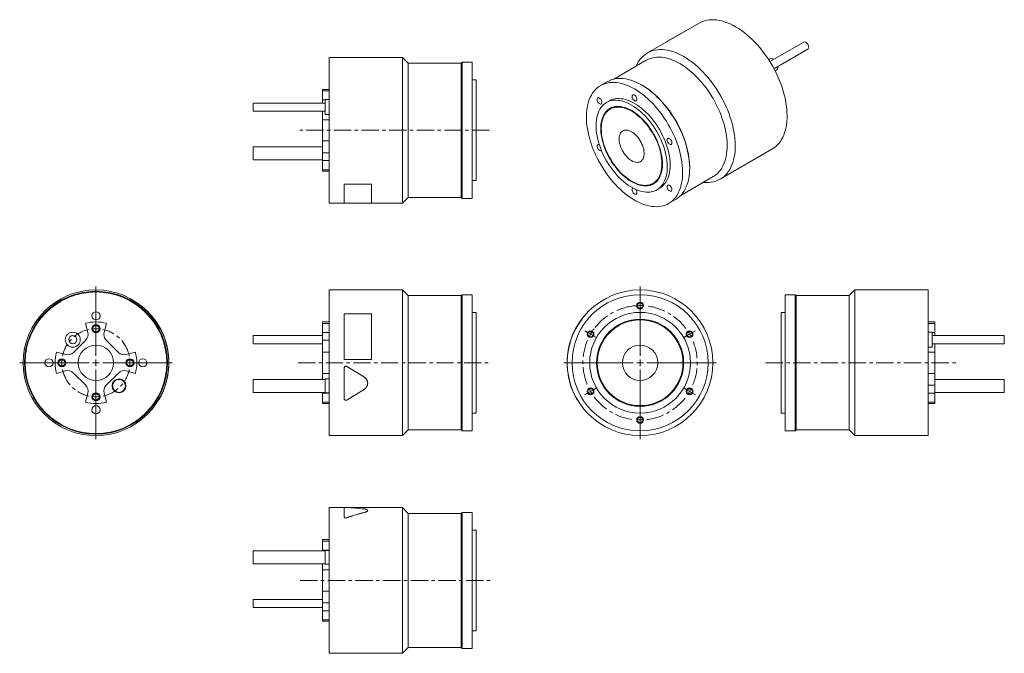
# Model space of a CAD drawing. Header units: millimetres. Extents: x 72 to 795, y 70 to 536.
import ezdxf

# ---------------------------------------------------------------- set-up
doc = ezdxf.new("R2010")
doc.units = ezdxf.units.MM
doc.linetypes.add('CENTERX2', pattern=[20.32, 12.7, -2.54, 2.54, -2.54])

# ---------------------------------------------------------------- blocks, each defined once
blk = doc.blocks.new('SW_CENTERMARKSYMBOL_0')
at = {"color": 6, "linetype": 'Continuous', "lineweight": 0}
for p, q in [((0, 2.5), (0, 5)), ((0, 0), (0, 2.5)), ((0, 0), (0, -2.5)), ((0, -2.5), (0, -5)), ((-38.54, -19.75), (-40.7, -18.5)), ((-36.37, -21), (-38.54, -19.75)), ((-36.37, -21), (-34.21, -22.25)), ((36.37, -21), (34.21, -22.25)), ((36.37, -21), (38.54, -19.75)), ((38.54, -19.75), (40.7, -18.5)), ((-34.21, -22.25), (-32.04, -23.5)), ((34.21, -22.25), (32.04, -23.5)), ((-38.54, -64.25), (-40.7, -65.5)), ((-36.37, -63), (-38.54, -64.25)), ((-36.37, -63), (-34.21, -61.75)), ((-34.21, -61.75), (-32.04, -60.5)), ((34.21, -61.75), (32.04, -60.5)), ((36.37, -63), (34.21, -61.75)), ((36.37, -63), (38.54, -64.25)), ((38.54, -64.25), (40.7, -65.5)), ((0, -81.5), (0, -79)), ((0, -84), (0, -81.5)), ((0, -84), (0, -86.5)), ((0, -86.5), (0, -89))]:
    blk.add_line(p, q, dxfattribs=at)
for start, end in [(90, 93.41046), (86.58954, 90), (93.41046, 96.82093), (150, 153.41046), (146.58954, 150), (143.17907, 146.58954), (30, 33.41046), (26.58954, 30), (206.58954, 210), (210, 213.41046), (326.58954, 330), (330, 333.41046), (266.58954, 270), (270, 273.41046)]:
    blk.add_arc((0, -42), 42, start, end, dxfattribs=at)
at = {"color": 6, "linetype": 'CENTERX2', "lineweight": 0}
for start, end in [(96.82093, 143.17907), (36.82093, 83.17907), (156.82093, 203.17907), (336.82093, 23.17907), (216.82093, 263.17907), (276.82093, 323.17907)]:
    blk.add_arc((0, -42), 42, start, end, dxfattribs=at)
blk = doc.blocks.new('SW_CENTERMARKSYMBOL_1')
at = {"color": 0, "linetype": 'Continuous', "lineweight": 0}
for p, q in [((0, 5), (0, 56)), ((-5, 0), (-56, 0)), ((0, 0), (-2.5, 0)), ((0, 0), (0, 2.5)), ((0, 0), (0, -2.5)), ((0, 0), (2.5, 0)), ((5, 0), (56, 0)), ((0, -5), (0, -56))]:
    blk.add_line(p, q, dxfattribs=at)
blk = doc.blocks.new('SW_CENTERMARKSYMBOL_2')
at = {"color": 6, "linetype": 'Continuous', "lineweight": 0}
for p, q in [((0, 5), (0, 5.5)), ((0, 0), (0, 2.5)), ((0, 0), (0, -2.5)), ((0, -5), (0, -5.5)), ((-30, -25), (-30.5, -25)), ((-25, -25), (-27.5, -25)), ((-25, -25), (-22.5, -25)), ((-20, -25), (-19.5, -25)), ((20, -25), (19.5, -25)), ((25, -25), (22.5, -25)), ((25, -25), (27.5, -25)), ((30, -25), (30.5, -25)), ((0, -45), (0, -44.5)), ((0, -50), (0, -47.5)), ((0, -50), (0, -52.5)), ((0, -55), (0, -55.5))]:
    blk.add_line(p, q, dxfattribs=at)
at = {"color": 6, "linetype": 'CENTERX2', "lineweight": 0}
for start, end in [(101.45916, 168.54084), (11.45916, 78.54084), (191.45916, 258.54084), (281.45916, 348.54084)]:
    blk.add_arc((0, -25), 25, start, end, dxfattribs=at)
at = {"color": 6, "linetype": 'Continuous', "lineweight": 0}
for start, end in [(90, 95.72958), (84.27042, 90), (174.27042, 180), (180, 185.72958), (0, 5.72958), (354.27042, 0), (264.27042, 270), (270, 275.72958)]:
    blk.add_arc((0, -25), 25, start, end, dxfattribs=at)
blk = doc.blocks.new('SW_CENTERMARKSYMBOL_3')
at = {"color": 0, "linetype": 'Continuous', "lineweight": 0}
for p, q in [((0, 5), (0, 56)), ((-5, 0), (-56, 0)), ((0, 0), (-2.5, 0)), ((0, 0), (0, 2.5)), ((0, 0), (0, -2.5)), ((0, 0), (2.5, 0)), ((5, 0), (56, 0)), ((0, -5), (0, -56))]:
    blk.add_line(p, q, dxfattribs=at)

msp = doc.modelspace()

# ---------------------------------------------------------------- linework, layer by layer
at = {"color": 7, "linetype": 'Continuous', "lineweight": 15}
for p, q in [((570.73, 533.19), (532.68, 511.23)), ((561.66, 528), (547.52, 519.84)), ((561.68, 527.97), (561.66, 528)), ((547.52, 519.84), (547.17, 519.59)), ((547.54, 519.8), (547.52, 519.84)), ((647.57, 519.24), (622.68, 504.88)), ((625.68, 499.68), (650.57, 514.05)), ((352.79, 507.98), (298.99, 507.98)), ((298.99, 454.48), (298.99, 507.98)), ((356.99, 503.78), (352.79, 507.98)), ((352.79, 454.48), (352.79, 507.98)), ((622.7, 506.9), (621.75, 506.35)), ((625.07, 506.66), (625.41, 506.45)), ((395.99, 503.78), (356.99, 503.78)), ((356.99, 454.48), (356.99, 503.78)), ((396.69, 504.48), (395.99, 503.78)), ((395.99, 454.48), (395.99, 503.78)), ((403.99, 504.48), (396.69, 504.48)), ((396.69, 454.48), (396.69, 504.48)), ((403.99, 454.48), (403.99, 504.48)), ((531.81, 505.88), (507.91, 492.08)), ((626.5, 498.12), (627.45, 498.67)), ((406.99, 491.48), (403.99, 491.48)), ((406.99, 454.48), (406.99, 491.48)), ((503.39, 490.28), (498.23, 487.3)), ((528.89, 487.51), (528.4, 487.8)), ((298.99, 484.48), (293.99, 484.48)), ((293.99, 483.46), (293.99, 484.48)), ((293.99, 483.46), (298.99, 483.46)), ((293.99, 483.46), (293.99, 476.79)), ((295.99, 474.45), (242.99, 474.45)), ((242.99, 471.45), (242.99, 474.45)), ((242.99, 468.45), (242.99, 471.45)), ((293.99, 476.79), (293.99, 474.45)), ((298.99, 476.95), (295.99, 476.95)), ((295.99, 471.45), (295.99, 476.95)), ((295.99, 465.95), (295.99, 471.45)), ((504.73, 476.04), (502.61, 474.81)), ((506.07, 470.46), (505.36, 470.05)), ((242.99, 468.45), (295.99, 468.45)), ((293.99, 468.45), (293.99, 462.25)), ((295.99, 465.95), (298.99, 465.95)), ((293.99, 462.25), (298.99, 462.25)), ((293.99, 446.72), (293.99, 462.25)), ((298.99, 400.98), (298.99, 454.48)), ((352.79, 400.98), (352.79, 454.48)), ((356.99, 405.18), (356.99, 454.48)), ((395.99, 405.18), (395.99, 454.48)), ((396.69, 404.48), (396.69, 454.48)), ((403.99, 404.48), (403.99, 454.48)), ((406.99, 417.48), (406.99, 454.48)), ((293.99, 442.26), (242.99, 442.26)), ((242.99, 437.51), (242.99, 442.26)), ((293.99, 446.72), (298.99, 446.72)), ((293.99, 446.72), (293.99, 437.97)), ((242.99, 432.76), (242.99, 437.51)), ((293.99, 437.97), (298.99, 437.97)), ((293.99, 437.97), (293.99, 432.17)), ((586.18, 418.56), (624.22, 440.52)), ((242.99, 432.76), (293.99, 432.76)), ((293.99, 432.17), (298.99, 432.17)), ((293.99, 432.17), (293.99, 425.5)), ((563.75, 426.56), (563.75, 427.14)), ((293.99, 425.5), (298.99, 425.5)), ((293.99, 424.48), (293.99, 425.5)), ((293.99, 424.48), (298.99, 424.48)), ((557.21, 406.68), (581.11, 420.48)), ((309.99, 414.91), (329.99, 414.91)), ((309.99, 414.91), (309.99, 414.83)), ((309.99, 414.83), (329.99, 414.83)), ((309.99, 400.94), (309.99, 414.83)), ((329.99, 414.91), (329.99, 414.83)), ((329.99, 414.83), (329.99, 400.94)), ((403.99, 417.48), (406.99, 417.48)), ((536.86, 415.49), (537.56, 415.9)), ((352.79, 400.98), (356.99, 405.18)), ((356.99, 405.18), (395.99, 405.18)), ((395.99, 405.18), (396.69, 404.48)), ((539.61, 410.73), (541.73, 411.95)), ((298.99, 400.98), (309.99, 400.98)), ((329.99, 400.94), (309.99, 400.94)), ((329.99, 400.98), (352.79, 400.98)), ((396.69, 404.48), (403.99, 404.48)), ((548.23, 400.69), (553.39, 403.67)), ((352.79, 337.2), (298.99, 337.2)), ((298.99, 230.2), (298.99, 337.2)), ((356.99, 333), (352.79, 337.2)), ((352.79, 230.2), (352.79, 337.2)), ((395.99, 333), (356.99, 333)), ((356.99, 234.4), (356.99, 333)), ((396.69, 333.7), (395.99, 333)), ((395.99, 234.4), (395.99, 333)), ((403.99, 333.7), (396.69, 333.7)), ((396.69, 233.7), (396.69, 333.7)), ((403.99, 233.7), (403.99, 333.7)), ((641.19, 333.7), (633.89, 333.7)), ((633.89, 333.7), (633.89, 233.7)), ((641.89, 333), (641.19, 333.7)), ((641.19, 333.7), (641.19, 233.7)), ((680.89, 333), (641.89, 333)), ((641.89, 333), (641.89, 234.4)), ((685.09, 337.2), (680.89, 333)), ((680.89, 333), (680.89, 234.4)), ((738.89, 337.2), (685.09, 337.2)), ((685.09, 337.2), (685.09, 230.2)), ((738.89, 337.2), (738.89, 230.2)), ((167.12, 319.7), (167.2, 319.76)), ((309.99, 286.2), (309.99, 319.76)), ((309.99, 319.76), (329.99, 319.76)), ((329.99, 319.76), (329.99, 286.2)), ((406.99, 320.7), (403.99, 320.7)), ((406.99, 246.7), (406.99, 320.7)), ((487.73, 319.7), (487.66, 319.76)), ((633.89, 320.7), (630.89, 320.7)), ((630.89, 320.7), (630.89, 246.7)), ((121.57, 306), (119.78, 312.67)), ((135.31, 312.67), (133.52, 306)), ((298.99, 313.7), (293.99, 313.7)), ((293.99, 312.67), (293.99, 313.7)), ((293.99, 312.67), (298.99, 312.67)), ((293.99, 312.67), (293.99, 306)), ((743.89, 313.7), (738.89, 313.7)), ((743.89, 312.67), (738.89, 312.67)), ((743.89, 313.7), (743.89, 312.67)), ((743.89, 306), (743.89, 312.67)), ((293.99, 306), (298.99, 306)), ((293.99, 306), (293.99, 300.21)), ((741.89, 306.17), (738.89, 306.17)), ((741.89, 306.17), (741.89, 295.17)), ((743.89, 303.67), (743.89, 306)), ((111.03, 291.23), (120.02, 300.21)), ((135.08, 300.21), (144.06, 291.23)), ((293.99, 303.67), (242.99, 303.67)), ((242.99, 297.67), (242.99, 303.67)), ((242.99, 297.67), (293.99, 297.67)), ((293.99, 300.21), (298.99, 300.21)), ((293.99, 300.21), (293.99, 291.46)), ((794.89, 303.67), (741.89, 303.67)), ((741.89, 297.67), (794.89, 297.67)), ((743.89, 291.46), (743.89, 297.67)), ((794.89, 303.67), (794.89, 297.67)), ((98.57, 291.46), (105.24, 289.67)), ((149.85, 289.67), (156.52, 291.46)), ((293.99, 291.46), (298.99, 291.46)), ((293.99, 275.93), (293.99, 291.46)), ((738.89, 295.17), (741.89, 295.17)), ((743.89, 291.46), (738.89, 291.46)), ((743.89, 291.46), (743.89, 275.93)), ((180.99, 286.2), (181.09, 286.2)), ((329.99, 286.2), (309.99, 286.2)), ((329.99, 286.2), (309.99, 286.2)), ((309.99, 286.2), (309.99, 286.2)), ((329.99, 286.2), (329.99, 286.2)), ((473.87, 286.2), (473.77, 286.2)), ((105.24, 277.72), (98.57, 275.93)), ((120.02, 267.19), (111.03, 276.17)), ((144.06, 276.17), (135.08, 267.19)), ((156.52, 275.93), (149.85, 277.72)), ((180.92, 280), (181.02, 279.99)), ((181.09, 281.19), (180.99, 281.2)), ((293.99, 275.93), (298.99, 275.93)), ((293.99, 275.93), (293.99, 271.48)), ((309.99, 280), (309.99, 279.99)), ((309.99, 257.35), (309.99, 279.99)), ((311.82, 281.02), (311.82, 281.01)), ((311.82, 281.02), (324.76, 273.04)), ((311.82, 281.01), (324.76, 273.02)), ((473.87, 281.2), (473.77, 281.19)), ((473.88, 281.02), (473.78, 281.01)), ((743.89, 275.93), (738.89, 275.93)), ((743.89, 267.19), (743.89, 275.93)), ((295.99, 271.48), (242.99, 271.48)), ((242.99, 261.98), (242.99, 271.48)), ((298.99, 271.84), (295.99, 271.84)), ((295.99, 261.62), (295.99, 271.84)), ((324.76, 273.04), (324.76, 273.02)), ((327.19, 268.67), (327.19, 268.7)), ((474.88, 273.04), (474.78, 273.02)), ((794.89, 271.48), (743.89, 271.48)), ((794.89, 271.48), (794.89, 261.98)), ((119.78, 254.72), (121.57, 261.39)), ((133.52, 261.39), (135.31, 254.72)), ((242.99, 261.98), (295.99, 261.98)), ((293.99, 261.98), (293.99, 261.39)), ((293.99, 261.39), (298.99, 261.39)), ((293.99, 261.39), (293.99, 254.72)), ((295.99, 261.62), (298.99, 261.62)), ((324.76, 264.32), (311.82, 256.32)), ((477.43, 264.36), (477.33, 264.32)), ((743.89, 267.19), (738.89, 267.19)), ((743.89, 261.39), (738.89, 261.39)), ((743.89, 261.39), (743.89, 267.19)), ((743.89, 261.98), (794.89, 261.98)), ((743.89, 254.72), (743.89, 261.39)), ((173.44, 256.2), (173.52, 256.15)), ((174.13, 257.4), (174.22, 257.35)), ((293.99, 254.72), (298.99, 254.72)), ((293.99, 253.7), (293.99, 254.72)), ((293.99, 253.7), (298.99, 253.7)), ((481.31, 256.38), (481.22, 256.32)), ((481.33, 256.15), (481.42, 256.2)), ((743.89, 254.72), (738.89, 254.72)), ((738.89, 253.7), (743.89, 253.7)), ((743.89, 254.72), (743.89, 253.7)), ((403.99, 246.7), (406.99, 246.7)), ((630.89, 246.7), (633.89, 246.7)), ((352.79, 230.2), (356.99, 234.4)), ((356.99, 234.4), (395.99, 234.4)), ((395.99, 234.4), (396.69, 233.7)), ((396.69, 233.7), (403.99, 233.7)), ((633.89, 233.7), (641.19, 233.7)), ((641.19, 233.7), (641.89, 234.4)), ((641.89, 234.4), (680.89, 234.4)), ((680.89, 234.4), (685.09, 230.2)), ((298.99, 230.2), (352.79, 230.2)), ((685.09, 230.2), (738.89, 230.2)), ((310.08, 177.31), (298.99, 177.31)), ((298.99, 70.31), (298.99, 177.31)), ((329.99, 177.36), (309.99, 177.36)), ((309.99, 170.49), (309.99, 177.29)), ((352.79, 177.31), (312.77, 177.31)), ((324.76, 173.7), (324.76, 173.79)), ((327.19, 175.17), (327.19, 175.26)), ((329.99, 177.31), (329.99, 177.36)), ((356.99, 173.11), (352.79, 177.31)), ((352.79, 70.31), (352.79, 177.31)), ((396.69, 173.81), (395.99, 173.11)), ((403.99, 173.81), (396.69, 173.81)), ((396.69, 73.81), (396.69, 173.81)), ((403.99, 73.81), (403.99, 173.81)), ((309.99, 170.4), (309.99, 170.49)), ((311.82, 169.81), (311.82, 169.9)), ((395.99, 173.11), (356.99, 173.11)), ((356.99, 74.51), (356.99, 173.11)), ((395.99, 74.51), (395.99, 173.11)), ((406.99, 160.81), (403.99, 160.81)), ((406.99, 86.81), (406.99, 160.81)), ((298.99, 153.81), (293.99, 153.81)), ((293.99, 152.79), (293.99, 153.81)), ((293.99, 152.79), (298.99, 152.79)), ((293.99, 152.79), (293.99, 146.12)), ((295.99, 145.53), (242.99, 145.53)), ((242.99, 136.03), (242.99, 145.53)), ((293.99, 146.12), (298.99, 146.12)), ((293.99, 146.12), (293.99, 145.53)), ((298.99, 145.89), (295.99, 145.89)), ((295.99, 135.67), (295.99, 145.89)), ((242.99, 136.03), (295.99, 136.03)), ((293.99, 136.03), (293.99, 131.58)), ((293.99, 131.58), (298.99, 131.58)), ((293.99, 116.05), (293.99, 131.58)), ((295.99, 135.67), (298.99, 135.67)), ((293.99, 116.05), (298.99, 116.05)), ((293.99, 116.05), (293.99, 107.3)), ((293.99, 109.84), (242.99, 109.84)), ((242.99, 103.84), (242.99, 109.84)), ((242.99, 103.84), (293.99, 103.84)), ((293.99, 107.3), (298.99, 107.3)), ((293.99, 107.3), (293.99, 101.51)), ((293.99, 101.51), (298.99, 101.51)), ((293.99, 101.51), (293.99, 94.84)), ((293.99, 94.84), (298.99, 94.84)), ((293.99, 93.81), (293.99, 94.84)), ((293.99, 93.81), (298.99, 93.81)), ((403.99, 86.81), (406.99, 86.81)), ((352.79, 70.31), (356.99, 74.51)), ((356.99, 74.51), (395.99, 74.51)), ((395.99, 74.51), (396.69, 73.81)), ((396.69, 73.81), (403.99, 73.81)), ((298.99, 70.31), (352.79, 70.31))]:
    msp.add_line(p, q, dxfattribs=at)
at = {"color": 44, "linetype": 'Continuous', "lineweight": 15}
for p, q in [((293.99, 476.79), (295.99, 476.79)), ((743.89, 306), (741.89, 306))]:
    msp.add_line(p, q, dxfattribs=at)
at = {"color": 6, "linetype": 'CENTERX2', "lineweight": 0}
for p, q in [((416.61, 454.48), (277.33, 454.48)), ((276.04, 283.7), (417.52, 283.7)), ((619.55, 283.7), (759.64, 283.7)), ((277.55, 123.81), (417.17, 123.81))]:
    msp.add_line(p, q, dxfattribs=at)
at = {"color": 7, "linetype": 'Continuous', "lineweight": 15, "flags": 128}
for points in [[(570.73, 533.19), (571.64, 533.68), (573.16, 534.36), (574.75, 534.9), (576.4, 535.3), (578.12, 535.56), (579.89, 535.69), (581.72, 535.67), (583.59, 535.51), (585.49, 535.21), (587.44, 534.77), (589.41, 534.19), (591.41, 533.48), (593.42, 532.63), (595.44, 531.65), (597.47, 530.54)], [(597.47, 530.54), (599.5, 529.31), (601.53, 527.95), (603.54, 526.47), (605.54, 524.88), (607.51, 523.18), (609.45, 521.38), (611.36, 519.47), (613.23, 517.47), (615.05, 515.39), (616.83, 513.22), (618.54, 510.97), (620.2, 508.66), (621.79, 506.28), (623.31, 503.85), (624.76, 501.37), (626.12, 498.84), (627.41, 496.28), (628.61, 493.7), (629.72, 491.09), (630.73, 488.48), (631.65, 485.85), (632.47, 483.23), (633.19, 480.62), (633.81, 478.03), (634.32, 475.47), (634.73, 472.93), (635.03, 470.44), (635.22, 468), (635.3, 465.61), (635.27, 463.28), (635.14, 461.01), (634.89, 458.83), (634.54, 456.72), (634.08, 454.7), (633.52, 452.77), (632.85, 450.95), (632.08, 449.22), (631.2, 447.6), (630.24, 446.1), (629.17, 444.71), (628.02, 443.45), (626.78, 442.31), (625.45, 441.3), (624.22, 440.52)], [(524.39, 501.59), (524.43, 501.68), (525.25, 503.35), (526.17, 504.91), (527.19, 506.36), (528.3, 507.68), (529.5, 508.89), (530.78, 509.96), (532.15, 510.91), (533.59, 511.72), (535.12, 512.4), (536.71, 512.94), (538.36, 513.34), (540.08, 513.6), (541.85, 513.72), (543.67, 513.71), (545.54, 513.55), (547.45, 513.25), (549.4, 512.81), (551.37, 512.23), (553.36, 511.52), (555.38, 510.67), (557.4, 509.69), (559.43, 508.58)], [(649.07, 519.09), (649.56, 518.75), (650.02, 518.28), (650.44, 517.73), (650.77, 517.13), (651.02, 516.49), (651.16, 515.86), (651.19, 515.28), (651.1, 514.77), (650.91, 514.36), (650.62, 514.07), (650.57, 514.05)], [(531.81, 505.88), (531.98, 505.97), (533.4, 506.68), (534.89, 507.26), (536.45, 507.69), (538.06, 507.99), (539.74, 508.16), (541.46, 508.18), (543.23, 508.06), (545.05, 507.81), (546.89, 507.41), (548.77, 506.88), (550.67, 506.22), (552.59, 505.42), (554.52, 504.49), (556.46, 503.44)], [(559.43, 508.58), (561.46, 507.34), (563.49, 505.99), (565.5, 504.51), (567.5, 502.92), (569.47, 501.22), (571.41, 499.42), (573.32, 497.51), (575.19, 495.51), (577.01, 493.43), (578.79, 491.26), (580.5, 489.01), (582.16, 486.7), (583.75, 484.32), (585.27, 481.89), (586.72, 479.41), (588.08, 476.88), (589.37, 474.32), (590.57, 471.74), (591.67, 469.13), (592.69, 466.51), (593.61, 463.89), (594.43, 461.27), (595.15, 458.66), (595.77, 456.07), (596.28, 453.51), (596.69, 450.97), (596.99, 448.48), (597.18, 446.04), (597.26, 443.64), (597.23, 441.31), (597.1, 439.05), (596.85, 436.87), (596.5, 434.76), (596.04, 432.74), (595.47, 430.81), (594.8, 428.98), (594.03, 427.26), (593.16, 425.64), (592.19, 424.14), (591.13, 422.75), (589.98, 421.49), (588.74, 420.35), (587.41, 419.34), (586, 418.46), (584.52, 417.71), (582.96, 417.1), (581.34, 416.63), (579.65, 416.3), (577.91, 416.11), (576.11, 416.06), (574.26, 416.15), (573.69, 416.2)], [(556.46, 503.44), (558.4, 502.25), (560.33, 500.95), (562.25, 499.54), (564.15, 498), (566.03, 496.37), (567.88, 494.63), (569.69, 492.79), (571.46, 490.86), (573.19, 488.84), (574.86, 486.75), (576.48, 484.58), (578.03, 482.35), (579.52, 480.06), (580.94, 477.71), (582.28, 475.32), (583.54, 472.89), (584.72, 470.44), (585.81, 467.96), (586.81, 465.46), (587.72, 462.96), (588.53, 460.46), (589.24, 457.97), (589.85, 455.49), (590.35, 453.04), (590.75, 450.62), (591.05, 448.24), (591.24, 445.9), (591.32, 443.62), (591.29, 441.39), (591.16, 439.24), (590.92, 437.16), (590.57, 435.16), (590.11, 433.24), (589.56, 431.42), (588.9, 429.7), (588.14, 428.08), (587.28, 426.57), (586.32, 425.17), (585.28, 423.89), (584.14, 422.73), (582.92, 421.7), (581.62, 420.79), (581.11, 420.48)], [(503.39, 490.28), (503.56, 490.38), (505, 491.09), (506.51, 491.68), (508.09, 492.12), (509.73, 492.42), (511.43, 492.59), (513.18, 492.61), (514.97, 492.49), (516.81, 492.23), (518.69, 491.84), (520.59, 491.3), (522.52, 490.62), (524.47, 489.81), (526.43, 488.87), (528.39, 487.8)], [(523.23, 484.82), (525.19, 483.62), (527.15, 482.3), (529.1, 480.87), (531.03, 479.31), (532.93, 477.65), (534.81, 475.89), (536.64, 474.02), (538.44, 472.07), (540.19, 470.02), (541.89, 467.9), (543.53, 465.7), (545.11, 463.44), (546.62, 461.11), (548.05, 458.73), (549.41, 456.31), (550.69, 453.85), (551.89, 451.35), (553, 448.84), (554.01, 446.31), (554.93, 443.77), (555.75, 441.24), (556.47, 438.71), (557.09, 436.2), (557.6, 433.71), (558.01, 431.25), (558.31, 428.84), (558.5, 426.47), (558.58, 424.15), (558.55, 421.9), (558.42, 419.71), (558.17, 417.6), (557.82, 415.58), (557.36, 413.63), (556.79, 411.79), (556.12, 410.04), (555.35, 408.4), (554.48, 406.86), (553.51, 405.45), (552.45, 404.15), (551.3, 402.97), (550.06, 401.92), (548.74, 401), (547.34, 400.22), (545.87, 399.57), (544.33, 399.05), (542.72, 398.68), (541.05, 398.45), (539.32, 398.35), (537.55, 398.4), (535.73, 398.59), (533.87, 398.92), (531.98, 399.39), (530.07, 399.99), (528.13, 400.73), (526.17, 401.61), (524.21, 402.62), (522.25, 403.75), (520.28, 405.01), (518.33, 406.39), (516.39, 407.89), (514.47, 409.49), (512.58, 411.21), (510.73, 413.02), (508.91, 414.93), (507.13, 416.93), (505.41, 419.02), (503.74, 421.18), (502.13, 423.41), (500.59, 425.71), (499.11, 428.06), (497.71, 430.46), (496.39, 432.91), (495.15, 435.39), (494, 437.89), (492.94, 440.41), (491.98, 442.95), (491.11, 445.48), (490.33, 448.02), (489.66, 450.54), (489.1, 453.04), (488.64, 455.51), (488.29, 457.95), (488.04, 460.34), (487.9, 462.68), (487.88, 464.97), (487.96, 467.19), (488.15, 469.34), (488.45, 471.41), (488.86, 473.4), (489.37, 475.29), (489.99, 477.09), (490.71, 478.78), (491.53, 480.37), (492.45, 481.85), (493.46, 483.21), (494.57, 484.45), (495.76, 485.56), (497.04, 486.54), (498.4, 487.4), (499.84, 488.11), (501.35, 488.7), (502.93, 489.14), (504.57, 489.44), (506.26, 489.61), (508.01, 489.63), (509.81, 489.51), (511.65, 489.25), (513.52, 488.86), (515.43, 488.32), (517.36, 487.64), (519.3, 486.83), (521.26, 485.89), (523.23, 484.82)], [(528.39, 487.8), (530.35, 486.6), (532.31, 485.28), (534.26, 483.85), (536.19, 482.29), (538.09, 480.63), (539.97, 478.87), (541.81, 477), (543.6, 475.05), (545.35, 473), (547.05, 470.88), (548.69, 468.68), (550.27, 466.42), (551.78, 464.09), (553.22, 461.71), (554.58, 459.29), (555.86, 456.83), (557.05, 454.33), (558.16, 451.82), (559.17, 449.29), (560.09, 446.75), (560.91, 444.22), (561.63, 441.69), (562.25, 439.18), (562.76, 436.69), (563.17, 434.23), (563.47, 431.82), (563.66, 429.45), (563.74, 427.13), (563.71, 424.88), (563.58, 422.69), (563.33, 420.58), (562.98, 418.55), (562.52, 416.61), (561.95, 414.77), (561.28, 413.02), (560.51, 411.38), (559.64, 409.84), (558.68, 408.43), (557.62, 407.13), (556.46, 405.95), (555.23, 404.9), (553.91, 403.98), (553.39, 403.67)], [(528.88, 487.52), (530.82, 486.34), (532.75, 485.03), (534.67, 483.62), (536.57, 482.08), (538.45, 480.45), (540.3, 478.71), (542.11, 476.87), (543.89, 474.94), (545.61, 472.92), (547.29, 470.83), (548.9, 468.66), (550.46, 466.43), (551.95, 464.14), (553.36, 461.79), (554.7, 459.4), (555.97, 456.97), (557.14, 454.52), (558.24, 452.04), (559.24, 449.54), (560.14, 447.04), (560.95, 444.54), (561.66, 442.05), (562.27, 439.57), (562.78, 437.12), (563.18, 434.7), (563.47, 432.32), (563.66, 429.98), (563.74, 427.7), (563.75, 427.14)], [(498.39, 477.25), (497.98, 477.68), (497.55, 478.01), (497.1, 478.21), (496.69, 478.27), (496.33, 478.19), (496.04, 477.97), (495.84, 477.62), (495.75, 477.18), (495.77, 476.66), (495.89, 476.09), (496.12, 475.52), (496.44, 474.98), (496.82, 474.5), (497.25, 474.12), (497.69, 473.85), (498.12, 473.72), (498.52, 473.73), (498.85, 473.88), (499.09, 474.17), (499.24, 474.57), (499.27, 475.06), (499.2, 475.6), (499.02, 476.17), (498.75, 476.73), (498.39, 477.25)], [(504.73, 476.04), (504.88, 476.12), (506.12, 476.73), (507.44, 477.2), (508.83, 477.53), (510.27, 477.72), (511.77, 477.77), (513.31, 477.68), (514.9, 477.44), (516.52, 477.07), (518.18, 476.55), (519.85, 475.9), (521.53, 475.12), (523.23, 474.21)], [(525, 477.27), (524.94, 477.81), (524.78, 478.38), (524.52, 478.94), (524.18, 479.47), (523.77, 479.92), (523.34, 480.26), (522.9, 480.49), (522.48, 480.57), (522.1, 480.51), (521.8, 480.31), (521.58, 479.99), (521.47, 479.56), (521.47, 479.05), (521.58, 478.49), (521.8, 477.91), (522.1, 477.37), (522.48, 476.88), (522.9, 476.48), (523.34, 476.19), (523.77, 476.03), (524.18, 476.02), (524.52, 476.15), (524.78, 476.41), (524.94, 476.79), (525, 477.27)], [(521.11, 472.98), (522.8, 471.94), (524.49, 470.78), (526.16, 469.5), (527.81, 468.1), (529.43, 466.6), (531.02, 465.01), (532.57, 463.31), (534.07, 461.53), (535.51, 459.68), (536.89, 457.75), (538.21, 455.76), (539.46, 453.71), (540.63, 451.62), (541.71, 449.49), (542.71, 447.34), (543.62, 445.16), (544.44, 442.97), (545.15, 440.79), (545.77, 438.61), (546.28, 436.45), (546.69, 434.31), (546.99, 432.21), (547.18, 430.16), (547.27, 428.16), (547.24, 426.22), (547.1, 424.35), (546.86, 422.55), (546.5, 420.84), (546.04, 419.23), (545.48, 417.71), (544.81, 416.29), (544.04, 414.99), (543.18, 413.81), (542.22, 412.74), (541.18, 411.8), (540.05, 411), (538.84, 410.32), (537.56, 409.78), (536.21, 409.38), (534.79, 409.12), (533.32, 409), (531.8, 409.02), (530.23, 409.19), (528.63, 409.49), (526.99, 409.94), (525.33, 410.52), (523.64, 411.24), (521.95, 412.08), (520.26, 413.06), (518.57, 414.17), (516.89, 415.39), (515.23, 416.73), (513.59, 418.17), (511.98, 419.72), (510.41, 421.37), (508.89, 423.11), (507.42, 424.92), (506, 426.82), (504.65, 428.78), (503.37, 430.8), (502.16, 432.87), (501.03, 434.98), (499.99, 437.12), (499.03, 439.29), (498.17, 441.47), (497.41, 443.66), (496.74, 445.84), (496.17, 448.01), (495.71, 450.16), (495.36, 452.28), (495.11, 454.36), (494.97, 456.39), (494.95, 458.36), (495.03, 460.27), (495.22, 462.1), (495.52, 463.85), (495.93, 465.52), (496.44, 467.09), (497.06, 468.55), (497.78, 469.91), (498.59, 471.16), (499.5, 472.28), (500.5, 473.28), (501.59, 474.16), (502.76, 474.9), (504, 475.51), (505.32, 475.98), (506.7, 476.31), (508.15, 476.5), (509.65, 476.55), (511.19, 476.45), (512.78, 476.22), (514.4, 475.84), (516.05, 475.33), (517.73, 474.68), (519.41, 473.9), (521.11, 472.98)], [(543.73, 429.71), (543.68, 431.54), (543.52, 433.43), (543.25, 435.36), (542.88, 437.33), (542.4, 439.32), (541.82, 441.33), (541.14, 443.35), (540.37, 445.36), (539.5, 447.36), (538.55, 449.34), (537.52, 451.29), (536.4, 453.2), (535.21, 455.05), (533.96, 456.85), (532.65, 458.59), (531.27, 460.24), (529.86, 461.82), (528.4, 463.3), (526.9, 464.68), (525.38, 465.96), (523.83, 467.13), (522.28, 468.19), (520.72, 469.12), (519.16, 469.93), (517.61, 470.61), (516.07, 471.15), (514.56, 471.56), (513.08, 471.83), (511.64, 471.97), (510.25, 471.96), (508.9, 471.82), (507.62, 471.54), (506.4, 471.12), (505.25, 470.56), (504.17, 469.87), (503.18, 469.06), (502.27, 468.12), (501.45, 467.05), (500.72, 465.88), (500.09, 464.59), (499.56, 463.2), (499.14, 461.71), (498.82, 460.13), (498.6, 458.46), (498.49, 456.73), (498.49, 454.92), (498.6, 453.06), (498.82, 451.15), (499.14, 449.2), (499.56, 447.22), (500.09, 445.22), (500.72, 443.2), (501.45, 441.19), (502.27, 439.18), (503.18, 437.19), (504.17, 435.22), (505.25, 433.29), (506.4, 431.41), (507.62, 429.58), (508.9, 427.81), (510.25, 426.12), (511.64, 424.5), (513.08, 422.97), (514.56, 421.54), (516.07, 420.2), (517.61, 418.98), (519.16, 417.86), (520.72, 416.87), (522.28, 416), (523.83, 415.26), (525.38, 414.64), (526.9, 414.17), (528.4, 413.83), (529.86, 413.62), (531.27, 413.56), (532.65, 413.63), (533.96, 413.85), (535.21, 414.2), (536.4, 414.68), (537.52, 415.31), (538.55, 416.06), (539.5, 416.94), (540.37, 417.94), (541.14, 419.06), (541.82, 420.29), (542.4, 421.64), (542.88, 423.08), (543.25, 424.61), (543.52, 426.23), (543.68, 427.94), (543.73, 429.71)], [(543.38, 429.91), (543.33, 431.74), (543.16, 433.62), (542.89, 435.54), (542.52, 437.5), (542.04, 439.48), (541.46, 441.48), (540.77, 443.49), (540, 445.5), (539.13, 447.49), (538.17, 449.45), (537.13, 451.39), (536.01, 453.28), (534.82, 455.12), (533.56, 456.9), (532.24, 458.62), (530.87, 460.25), (529.45, 461.8), (527.99, 463.26), (526.5, 464.62), (524.97, 465.87), (523.44, 467.01), (521.88, 468.03), (520.33, 468.92), (518.78, 469.69), (517.24, 470.33), (515.72, 470.84), (514.22, 471.21), (512.76, 471.43), (511.34, 471.52), (509.97, 471.47), (508.65, 471.28), (507.39, 470.95), (506.2, 470.49), (505.08, 469.89), (504.04, 469.15), (503.09, 468.29), (502.22, 467.3), (501.44, 466.2), (500.76, 464.98), (500.18, 463.65), (499.7, 462.22), (499.32, 460.7), (499.05, 459.08), (498.89, 457.39), (498.83, 455.63), (498.89, 453.8), (499.05, 451.92), (499.32, 450), (499.7, 448.04), (500.18, 446.06), (500.76, 444.06), (501.44, 442.05), (502.22, 440.04), (503.09, 438.05), (504.04, 436.09), (505.08, 434.15), (506.2, 432.26), (507.39, 430.42), (508.65, 428.64), (509.97, 426.92), (511.34, 425.29), (512.76, 423.74), (514.22, 422.28), (515.72, 420.92), (517.24, 419.67), (518.78, 418.53), (520.33, 417.51), (521.88, 416.62), (523.44, 415.85), (524.97, 415.21), (526.5, 414.7), (527.99, 414.33), (529.45, 414.1), (530.87, 414.02), (532.24, 414.07), (533.56, 414.26), (534.82, 414.59), (536.01, 415.05), (537.13, 415.65), (538.17, 416.39), (539.13, 417.25), (540, 418.24), (540.77, 419.34), (541.46, 420.56), (542.04, 421.89), (542.52, 423.32), (542.89, 424.84), (543.16, 426.46), (543.33, 428.15), (543.38, 429.91)], [(523.23, 474.21), (524.92, 473.17), (526.61, 472), (528.28, 470.72), (529.93, 469.33), (531.55, 467.83), (533.14, 466.23), (534.69, 464.54), (536.19, 462.76), (537.63, 460.9), (539.01, 458.97), (540.33, 456.98), (541.58, 454.94), (542.75, 452.85), (543.83, 450.72), (544.83, 448.56), (545.74, 446.38), (546.56, 444.2), (547.28, 442.01), (547.89, 439.83), (548.41, 437.67), (548.81, 435.54), (549.11, 433.44), (549.31, 431.38), (549.39, 429.38), (549.36, 427.44), (549.22, 425.57), (548.98, 423.78), (548.62, 422.07), (548.16, 420.45), (547.6, 418.93), (546.93, 417.52), (546.16, 416.22), (545.3, 415.03), (544.34, 413.97), (543.3, 413.03), (542.17, 412.22), (541.73, 411.95)], [(521.11, 453.38), (522.1, 452.75), (523.08, 452), (524.04, 451.13), (524.97, 450.18), (525.85, 449.13), (526.67, 448.01), (527.43, 446.83), (528.11, 445.6), (528.72, 444.33), (529.23, 443.05), (529.65, 441.77), (529.96, 440.5), (530.18, 439.25), (530.29, 438.05), (530.29, 436.9), (530.18, 435.82), (529.96, 434.82), (529.65, 433.91), (529.23, 433.11), (528.72, 432.42), (528.11, 431.85), (527.43, 431.41), (526.67, 431.11), (525.85, 430.94), (524.97, 430.91), (524.04, 431.02), (523.08, 431.26), (522.1, 431.64), (521.11, 432.15), (520.11, 432.79), (519.13, 433.54), (518.17, 434.4), (517.25, 435.36), (516.37, 436.41), (515.54, 437.53), (514.79, 438.71), (514.1, 439.94), (513.5, 441.21), (512.99, 442.49), (512.57, 443.77), (512.25, 445.04), (512.04, 446.29), (511.93, 447.49), (511.93, 448.64), (512.04, 449.72), (512.25, 450.72), (512.57, 451.63), (512.99, 452.43), (513.5, 453.12), (514.1, 453.69), (514.79, 454.13), (515.54, 454.43), (516.37, 454.6), (517.25, 454.63), (518.17, 454.52), (519.13, 454.28), (520.11, 453.9), (521.11, 453.38)], [(549.83, 444.02), (550.18, 444.12), (550.46, 444.36), (550.64, 444.73), (550.71, 445.19), (550.68, 445.72), (550.53, 446.29), (550.29, 446.86), (549.96, 447.39), (549.56, 447.85), (549.13, 448.22), (548.69, 448.46), (548.26, 448.57), (547.88, 448.54), (547.56, 448.36), (547.33, 448.06), (547.2, 447.64), (547.19, 447.14), (547.28, 446.59), (547.48, 446.01), (547.76, 445.46), (548.13, 444.96), (548.54, 444.54), (548.98, 444.23), (549.42, 444.05), (549.83, 444.02)], [(496.62, 443.97), (496.27, 443.87), (496, 443.63), (495.82, 443.26), (495.74, 442.8), (495.78, 442.27), (495.93, 441.7), (496.17, 441.13), (496.5, 440.6), (496.89, 440.14), (497.32, 439.77), (497.77, 439.53), (498.19, 439.42), (498.58, 439.45), (498.89, 439.63), (498.89, 439.63)], [(497.35, 443.82), (497.03, 443.94), (496.62, 443.97)], [(548.06, 410.74), (548.47, 410.31), (548.91, 409.98), (549.35, 409.78), (549.77, 409.72), (550.13, 409.8), (550.42, 410.02), (550.62, 410.36), (550.71, 410.81), (550.69, 411.33), (550.56, 411.9), (550.33, 412.47), (550.02, 413.01), (549.63, 413.49), (549.21, 413.87), (548.76, 414.14), (548.33, 414.27), (547.94, 414.26), (547.61, 414.11), (547.36, 413.82), (547.22, 413.42), (547.18, 412.93), (547.26, 412.39), (547.44, 411.81), (547.71, 411.26), (548.06, 410.74)], [(521.46, 410.72), (521.52, 410.18), (521.68, 409.61), (521.94, 409.05), (522.28, 408.52), (522.68, 408.07), (523.12, 407.73), (523.56, 407.5), (523.98, 407.42), (524.35, 407.48), (524.66, 407.67), (524.87, 408), (524.98, 408.43), (524.98, 408.94), (524.87, 409.5), (524.66, 410.07), (524.35, 410.62), (524.03, 411.06)]]:
    msp.add_lwpolyline(points, dxfattribs=at)
at = {"color": 7, "linetype": 'Continuous', "lineweight": 15}
for centre, radius in [((127.55, 283.7), 53.5), ((127.55, 283.7), 52.5), ((127.55, 283.7), 52), ((527.31, 283.7), 53.5), ((527.31, 283.7), 50), ((127.55, 318.2), 3), ((527.31, 283.7), 37), ((527.31, 283.7), 32), ((527.31, 283.7), 31.5), ((110.57, 300.67), 5.5), ((110.57, 300.67), 3), ((127.55, 283.7), 13), ((527.31, 283.7), 13), ((93.05, 283.7), 3), ((162.05, 283.7), 3), ((144.52, 266.73), 5.11), ((144.52, 266.73), 4.75), ((127.55, 249.2), 3)]:
    msp.add_circle(centre, radius, dxfattribs=at)
at = {"color": 6, "linetype": 'Continuous', "lineweight": 15}
for centre, radius in [((527.31, 325.7), 2.5), ((127.55, 308.7), 3), ((490.94, 304.7), 2.5), ((563.68, 304.7), 2.5), ((102.55, 283.7), 3), ((152.55, 283.7), 3), ((127.55, 258.7), 3), ((490.94, 262.7), 2.5), ((563.68, 262.7), 2.5), ((527.31, 241.7), 2.5)]:
    msp.add_circle(centre, radius, dxfattribs=at)
for centre, radius in [((527.31, 325.7), 2.07), ((127.55, 308.7), 2.46), ((490.94, 304.7), 2.07), ((563.68, 304.7), 2.07), ((102.55, 283.7), 2.46), ((152.55, 283.7), 2.46), ((127.55, 258.7), 2.46), ((490.94, 262.7), 2.07), ((563.68, 262.7), 2.07), ((527.31, 241.7), 2.07)]:
    msp.add_circle(centre, radius)
at = {"color": 7, "linetype": 'Continuous', "lineweight": 15}
for centre, radius, start, end in [((648.2, 517.92), 1.46, 53.38377, 115.30577), ((623.68, 504.74), 2.38, 54.19235, 114.4972), ((625.92, 500.71), 2.55, 306.73468, 12.24616), ((512.12, 460.49), 12.17, 123.12375, 155.95191), ((511.76, 460.25), 11.69, 87.69013, 119.14451), ((531.66, 425.85), 11.57, 300.68102, 332.47359), ((531.97, 426.05), 12.1, 263.94458, 296.96901), ((522.58, 410.89), 1.13, 109.78162, 188.38126), ((127.55, 283.7), 53.6, 2.67835, 42.29107), ((527.31, 283.7), 53.6, 137.70893, 177.32165), ((127.55, 283.7), 30, 75, 105), ((115.77, 304.45), 6, 315, 15), ((139.32, 304.45), 6, 165, 225), ((127.55, 283.7), 30, 165, 195), ((106.79, 295.47), 6, 255, 315), ((148.3, 295.47), 6, 225, 285), ((127.55, 283.7), 30, 345, 15), ((106.79, 271.92), 6, 45, 105), ((148.3, 271.92), 6, 75, 135), ((127.55, 283.7), 53.6, 330.55494, 356.03432), ((527.31, 283.7), 53.6, 182.8697, 191.49159), ((115.77, 262.94), 6, 345, 45), ((139.32, 262.94), 6, 135, 195), ((527.31, 283.7), 53.6, 201.19379, 210.70932), ((127.55, 283.7), 30, 255, 285)]:
    msp.add_arc(centre, radius, start, end, dxfattribs=at)
for centre, ratio, start_param, end_param in [((307.47, 123.81), 0.617541, 1.37023, 1.520711), ((356.14, 123.81), 0.617541, 1.940698, 2.106775), ((356.14, 123.81), 0.616389, 1.940698, 2.106775)]:
    msp.add_ellipse(centre, major_axis=(86.8, 0), ratio=ratio, start_param=start_param, end_param=end_param, dxfattribs=at)
for points, knots in [([(181.02, 279.99), (181.02, 280.1), (181.04, 280.31), (181.06, 280.6), (181.07, 280.86), (181.08, 281.05), (181.09, 281.17), (181.09, 281.18), (181.09, 281.19)], [0, 0, 0, 0, 0.168821, 0.33792, 0.507023, 0.675879, 0.844333, 1, 1, 1, 1]), ([(309.99, 279.99), (309.99, 280.2), (310.04, 280.41), (310.26, 280.78), (310.42, 280.94), (310.79, 281.14), (311, 281.2), (311.32, 281.19), (311.42, 281.17), (311.63, 281.11), (311.73, 281.07), (311.82, 281.01)], [0, 0, 0, 0, 0.25, 0.25, 0.5, 0.5, 0.75, 0.75, 0.875, 0.875, 1, 1, 1, 1]), ([(311.82, 281.02), (311.79, 281.04), (311.73, 281.07), (311.63, 281.12), (311.51, 281.16), (311.37, 281.19), (311.16, 281.21), (310.89, 281.18), (310.6, 281.06), (310.34, 280.86), (310.17, 280.65), (310.08, 280.46), (310.03, 280.31), (309.99, 280.16), (309.99, 280.05), (309.99, 280)], [0, 0, 0, 0, 0.041967, 0.083766, 0.12573, 0.188202, 0.250673, 0.375191, 0.499951, 0.624839, 0.749678, 0.812096, 0.874558, 0.937286, 1, 1, 1, 1]), ([(473.77, 281.19), (473.77, 281.19), (473.77, 281.2), (473.77, 281.16), (473.77, 281.06), (473.78, 281.01)], [0, 0, 0, 0, 0.036977, 0.5179, 1, 1, 1, 1]), ([(324.76, 273.04), (325.12, 272.78), (325.84, 272.26), (326.61, 271.16), (327.1, 269.96), (327.16, 269.11), (327.18, 268.7)], [0, 0, 0, 0, 0.252033, 0.504118, 0.756236, 1, 1, 1, 1]), ([(324.76, 273.02), (324.95, 272.9), (325.13, 272.77), (325.48, 272.5), (325.64, 272.34), (325.94, 272.02), (326.08, 271.85), (326.28, 271.59), (326.34, 271.5), (326.45, 271.31), (326.51, 271.22), (326.67, 270.93), (326.76, 270.73), (326.88, 270.43), (326.91, 270.32), (326.96, 270.17), (326.98, 270.12), (327.01, 270.01), (327.02, 269.96), (327.09, 269.69), (327.13, 269.48), (327.17, 269.16), (327.17, 269.06), (327.19, 268.84), (327.19, 268.73), (327.18, 268.19), (327.13, 267.77), (326.96, 267.15), (326.89, 266.95), (326.77, 266.65), (326.73, 266.55), (326.64, 266.36), (326.59, 266.27), (326.43, 265.98), (326.31, 265.8), (326.12, 265.54), (326.06, 265.46), (325.95, 265.34), (325.92, 265.3), (325.85, 265.22), (325.81, 265.18), (325.47, 264.82), (325.13, 264.55), (324.76, 264.32)], [0, 0, 0, 0, 0.0625, 0.0625, 0.125, 0.125, 0.1875, 0.1875, 0.21875, 0.21875, 0.25, 0.25, 0.3125, 0.3125, 0.34375, 0.34375, 0.359375, 0.359375, 0.375, 0.375, 0.4375, 0.4375, 0.46875, 0.46875, 0.5, 0.5, 0.625, 0.625, 0.6875, 0.6875, 0.71875, 0.71875, 0.75, 0.75, 0.8125, 0.8125, 0.84375, 0.84375, 0.859375, 0.859375, 0.875, 0.875, 1, 1, 1, 1]), ([(474.78, 273.02), (474.81, 272.9), (474.83, 272.77), (474.89, 272.5), (474.92, 272.34), (475, 272.02), (475.03, 271.85), (475.09, 271.59), (475.12, 271.5), (475.16, 271.31), (475.18, 271.22), (475.25, 270.93), (475.3, 270.73), (475.38, 270.43), (475.4, 270.32), (475.44, 270.17), (475.46, 270.12), (475.49, 270.01), (475.5, 269.96), (475.57, 269.69), (475.63, 269.48), (475.72, 269.16), (475.75, 269.06), (475.81, 268.84), (475.84, 268.73), (476, 268.19), (476.13, 267.77), (476.33, 267.15), (476.39, 266.95), (476.49, 266.65), (476.52, 266.55), (476.59, 266.36), (476.62, 266.27), (476.72, 265.98), (476.78, 265.8), (476.88, 265.54), (476.91, 265.46), (476.95, 265.34), (476.97, 265.3), (477, 265.22), (477.01, 265.18), (477.14, 264.82), (477.25, 264.55), (477.33, 264.32)], [0, 0, 0, 0, 0.0625, 0.0625, 0.125, 0.125, 0.1875, 0.1875, 0.21875, 0.21875, 0.25, 0.25, 0.3125, 0.3125, 0.34375, 0.34375, 0.359375, 0.359375, 0.375, 0.375, 0.4375, 0.4375, 0.46875, 0.46875, 0.5, 0.5, 0.625, 0.625, 0.6875, 0.6875, 0.71875, 0.71875, 0.75, 0.75, 0.8125, 0.8125, 0.84375, 0.84375, 0.859375, 0.859375, 0.875, 0.875, 1, 1, 1, 1]), ([(173.52, 256.15), (173.52, 256.15), (173.51, 256.13), (173.55, 256.19), (173.62, 256.31), (173.75, 256.52), (173.89, 256.77), (174.05, 257.05), (174.17, 257.25), (174.22, 257.35)], [0, 0, 0, 0, 0.001225, 0.167258, 0.333567, 0.500071, 0.666725, 0.833421, 1, 1, 1, 1]), ([(311.82, 256.32), (311.77, 256.3), (311.72, 256.27), (311.65, 256.24), (311.62, 256.23), (311.57, 256.21), (311.54, 256.2), (311.41, 256.16), (311.3, 256.15), (311.13, 256.15), (311.07, 256.15), (310.99, 256.16), (310.96, 256.17), (310.91, 256.18), (310.88, 256.19), (310.8, 256.21), (310.75, 256.23), (310.67, 256.26), (310.65, 256.27), (310.6, 256.3), (310.58, 256.31), (310.51, 256.36), (310.47, 256.39), (310.4, 256.44), (310.38, 256.45), (310.35, 256.49), (310.33, 256.51), (310.27, 256.57), (310.24, 256.61), (310.2, 256.67), (310.18, 256.69), (310.16, 256.73), (310.14, 256.76), (310.04, 256.95), (309.99, 257.15), (309.99, 257.35)], [0, 0, 0, 0, 0.0625, 0.0625, 0.09375, 0.09375, 0.125, 0.125, 0.25, 0.25, 0.3125, 0.3125, 0.34375, 0.34375, 0.375, 0.375, 0.4375, 0.4375, 0.46875, 0.46875, 0.5, 0.5, 0.5625, 0.5625, 0.59375, 0.59375, 0.625, 0.625, 0.6875, 0.6875, 0.71875, 0.71875, 0.75, 0.75, 1, 1, 1, 1]), ([(481.22, 256.32), (481.26, 256.27), (481.32, 256.17), (481.33, 256.15), (481.33, 256.15)], [0, 0, 0, 0, 0.502245, 1, 1, 1, 1]), ([(309.99, 177.29), (309.99, 177.3), (310.04, 177.31), (310.26, 177.33), (310.42, 177.34), (310.79, 177.35), (311, 177.36), (311.32, 177.36), (311.42, 177.35), (311.63, 177.35), (311.73, 177.35), (311.82, 177.35)], [0, 0, 0, 0, 0.25, 0.25, 0.5, 0.5, 0.75, 0.75, 0.875, 0.875, 1, 1, 1, 1]), ([(324.76, 176.34), (324.95, 176.32), (325.13, 176.29), (325.48, 176.23), (325.64, 176.2), (325.94, 176.13), (326.08, 176.09), (326.28, 176.03), (326.34, 176.01), (326.45, 175.96), (326.51, 175.94), (326.67, 175.87), (326.76, 175.82), (326.88, 175.75), (326.91, 175.72), (326.96, 175.68), (326.98, 175.66), (327.01, 175.64), (327.02, 175.62), (327.09, 175.55), (327.13, 175.5), (327.17, 175.41), (327.17, 175.38), (327.19, 175.31), (327.19, 175.28), (327.18, 175.13), (327.13, 175), (326.96, 174.8), (326.89, 174.73), (326.77, 174.63), (326.73, 174.6), (326.64, 174.53), (326.59, 174.5), (326.43, 174.4), (326.31, 174.34), (326.12, 174.25), (326.06, 174.22), (325.95, 174.17), (325.92, 174.16), (325.85, 174.13), (325.81, 174.11), (325.47, 173.98), (325.13, 173.88), (324.76, 173.79)], [0, 0, 0, 0, 0.0625, 0.0625, 0.125, 0.125, 0.1875, 0.1875, 0.21875, 0.21875, 0.25, 0.25, 0.3125, 0.3125, 0.34375, 0.34375, 0.359375, 0.359375, 0.375, 0.375, 0.4375, 0.4375, 0.46875, 0.46875, 0.5, 0.5, 0.625, 0.625, 0.6875, 0.6875, 0.71875, 0.71875, 0.75, 0.75, 0.8125, 0.8125, 0.84375, 0.84375, 0.859375, 0.859375, 0.875, 0.875, 1, 1, 1, 1]), ([(327.18, 175.17), (327.18, 175.16), (327.24, 175.04), (327.05, 174.77), (326.59, 174.37), (325.82, 173.99), (325.12, 173.79), (324.76, 173.7)], [0, 0, 0, 0, 0.00823, 0.256192, 0.504159, 0.752107, 1, 1, 1, 1]), ([(311.82, 169.9), (311.77, 169.88), (311.72, 169.87), (311.65, 169.85), (311.62, 169.84), (311.57, 169.83), (311.54, 169.82), (311.41, 169.8), (311.3, 169.79), (311.13, 169.79), (311.07, 169.79), (310.99, 169.8), (310.96, 169.8), (310.91, 169.81), (310.88, 169.81), (310.8, 169.83), (310.75, 169.84), (310.67, 169.86), (310.65, 169.87), (310.6, 169.88), (310.58, 169.89), (310.51, 169.92), (310.47, 169.93), (310.4, 169.96), (310.38, 169.97), (310.35, 170), (310.33, 170.01), (310.27, 170.04), (310.24, 170.06), (310.2, 170.1), (310.18, 170.11), (310.16, 170.14), (310.14, 170.15), (310.04, 170.27), (309.99, 170.38), (309.99, 170.49)], [0, 0, 0, 0, 0.0625, 0.0625, 0.09375, 0.09375, 0.125, 0.125, 0.25, 0.25, 0.3125, 0.3125, 0.34375, 0.34375, 0.375, 0.375, 0.4375, 0.4375, 0.46875, 0.46875, 0.5, 0.5, 0.5625, 0.5625, 0.59375, 0.59375, 0.625, 0.625, 0.6875, 0.6875, 0.71875, 0.71875, 0.75, 0.75, 1, 1, 1, 1]), ([(309.99, 170.4), (309.99, 170.38), (309.99, 170.35), (310, 170.29), (310.03, 170.23), (310.07, 170.16), (310.15, 170.05), (310.3, 169.93), (310.54, 169.81), (310.85, 169.73), (311.13, 169.7), (311.35, 169.71), (311.52, 169.73), (311.67, 169.76), (311.77, 169.8), (311.82, 169.81)], [0, 0, 0, 0, 0.041862, 0.083668, 0.125634, 0.188308, 0.250175, 0.375727, 0.500134, 0.624563, 0.749183, 0.811564, 0.874372, 0.936637, 1, 1, 1, 1])]:
    msp.add_open_spline(points, degree=3, knots=knots, dxfattribs=at)

# ---------------------------------------------------------------- block references
at = {"color": 6, "linetype": 'Continuous', "lineweight": 0}
for name, p in [('SW_CENTERMARKSYMBOL_3', (127.55, 283.7)), ('SW_CENTERMARKSYMBOL_1', (527.31, 283.7))]:
    msp.add_blockref(name, p, dxfattribs=at)
at = {"color": 7, "linetype": 'Continuous', "lineweight": 0}
for name, p in [('SW_CENTERMARKSYMBOL_0', (527.31, 325.7)), ('SW_CENTERMARKSYMBOL_2', (127.55, 308.7))]:
    msp.add_blockref(name, p, dxfattribs=at)

doc.saveas('drawing.dxf')
